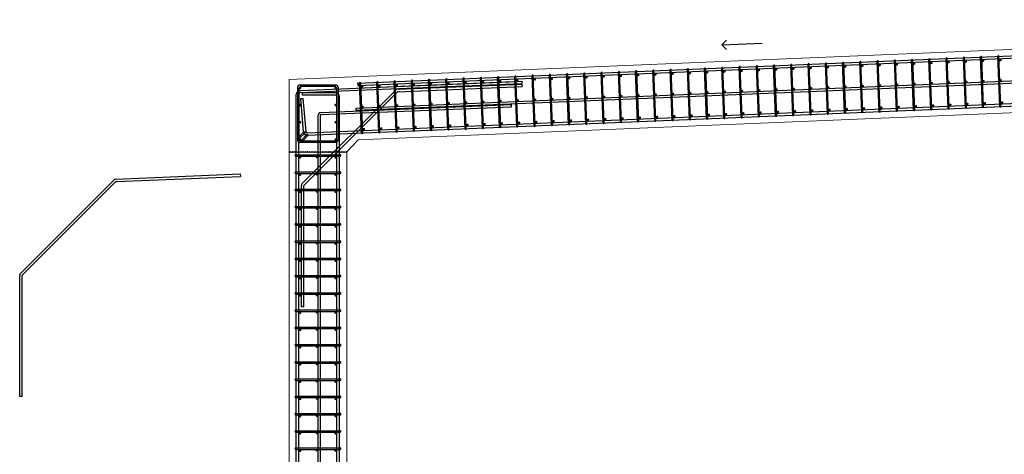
# Model space of a CAD drawing. Header units: inches. Extents: x 25916 to 26968, y 137 to 570.
# Tile 2 of 4: x 25916 to 26259, y 419 to 570. Entities that reach past the tile are written whole.
import ezdxf

# ---------------------------------------------------------------- set-up
doc = ezdxf.new("R2010")
doc.units = ezdxf.units.IN
doc.header["$MEASUREMENT"] = 0
for name, color, linetype, lineweight in [('A-WALL-FULL-INTR', 3, 'Continuous', 13), ('S-SECT-CONC', 3, 'Continuous', 0), ('SDTL', 6, 'Continuous', 25)]:
    doc.layers.add(name, color=color, linetype=linetype, lineweight=lineweight)

msp = doc.modelspace()

# ---------------------------------------------------------------- linework, layer by layer
at = {"layer": 'A-WALL-FULL-INTR'}
for p, q in [((26010.12, 549.63), (26510.04, 570.46)), ((26010.12, 248.44), (26010.12, 549.63)), ((26034.12, 528.61), (26510.95, 548.48)), ((26034.12, 528.61), (26030.12, 524.44)), ((26030.12, 248.44), (26030.12, 524.44))]:
    msp.add_line(p, q, dxfattribs=at)
at = {"layer": 'S-SECT-CONC'}
msp.add_lwpolyline([(26030.12, 524.44), (26030, 524.66), (26029.75, 524.23), (26029.62, 524.44), (26029.5, 524.23), (26029.25, 524.66), (26029, 524.23), (26028.87, 524.44), (26028.75, 524.23), (26028.5, 524.66), (26028.25, 524.23), (26028.12, 524.44), (26028, 524.23), (26027.75, 524.66), (26027.5, 524.23), (26027.37, 524.44), (26027.25, 524.23), (26027, 524.66), (26026.75, 524.23), (26026.62, 524.44), (26026.5, 524.23), (26026.25, 524.66), (26026, 524.23), (26025.87, 524.44), (26025.75, 524.23), (26025.5, 524.66), (26025.25, 524.23), (26025.12, 524.44), (26025, 524.23), (26024.75, 524.66), (26024.5, 524.23), (26024.37, 524.44), (26024.25, 524.23), (26024, 524.66), (26023.75, 524.23), (26023.62, 524.44), (26023.5, 524.23), (26023.25, 524.66), (26023, 524.23), (26022.87, 524.44), (26022.75, 524.23), (26022.5, 524.66), (26022.25, 524.23), (26022.12, 524.44), (26022, 524.23), (26021.75, 524.66), (26021.5, 524.23), (26021.37, 524.44), (26021.25, 524.23), (26021, 524.66), (26020.75, 524.23), (26020.62, 524.44), (26020.5, 524.23), (26020.25, 524.66), (26020, 524.23), (26019.87, 524.44), (26019.75, 524.23), (26019.5, 524.66), (26019.25, 524.23), (26019.12, 524.44), (26019, 524.23), (26018.75, 524.66), (26018.5, 524.23), (26018.37, 524.44), (26018.25, 524.23), (26018, 524.66), (26017.75, 524.23), (26017.62, 524.44), (26017.5, 524.23), (26017.25, 524.66), (26017, 524.23), (26016.87, 524.44), (26016.75, 524.23), (26016.5, 524.66), (26016.25, 524.23), (26016.12, 524.44), (26016, 524.23), (26015.75, 524.66), (26015.5, 524.23), (26015.37, 524.44), (26015.25, 524.23), (26015, 524.66), (26014.75, 524.23), (26014.62, 524.44), (26014.5, 524.23), (26014.25, 524.66), (26014, 524.23), (26013.87, 524.44), (26013.75, 524.23), (26013.5, 524.66), (26013.25, 524.23), (26013.12, 524.44), (26013, 524.23), (26012.75, 524.66), (26012.5, 524.23), (26012.37, 524.44), (26012.25, 524.23), (26012, 524.66), (26011.75, 524.23), (26011.62, 524.44), (26011.5, 524.23), (26011.25, 524.66), (26011, 524.23), (26010.87, 524.44), (26010.75, 524.23), (26010.5, 524.66), (26010.25, 524.23), (26010.12, 524.44)], dxfattribs=at)
at = {"layer": 'SDTL'}
for p, q in [((26033.92, 548.43), (26507.3, 568.16)), ((26033.95, 547.56), (26507.33, 567.28)), ((26160.52, 561.68), (26162.14, 563.3)), ((26160.52, 561.68), (26174.52, 562.26)), ((26160.52, 561.68), (26162.16, 560.04)), ((26033.44, 539.7), (26508.08, 559.47)), ((26033.47, 538.95), (26508.11, 558.72)), ((26179.19, 537.03), (26178.51, 554.47)), ((26179.57, 537.04), (26178.88, 554.49)), ((26185.19, 537.27), (26184.5, 554.72)), ((26185.56, 537.29), (26184.87, 554.74)), ((26191.18, 537.52), (26190.49, 554.97)), ((26191.56, 537.54), (26190.87, 554.99)), ((26197.18, 537.77), (26196.49, 555.22)), ((26197.55, 537.79), (26196.86, 555.24)), ((26203.17, 538.02), (26202.48, 555.47)), ((26203.55, 538.04), (26202.86, 555.49)), ((26209.17, 538.27), (26208.48, 555.72)), ((26209.54, 538.29), (26208.85, 555.74)), ((26215.16, 538.52), (26214.47, 555.97)), ((26215.54, 538.54), (26214.85, 555.99)), ((26221.16, 538.77), (26220.47, 556.22)), ((26221.53, 538.79), (26220.84, 556.24)), ((26227.15, 539.02), (26226.46, 556.47)), ((26227.53, 539.04), (26226.84, 556.49)), ((26233.15, 539.27), (26232.46, 556.72)), ((26233.52, 539.29), (26232.83, 556.73)), ((26239.14, 539.52), (26238.45, 556.97)), ((26239.52, 539.54), (26238.83, 556.98)), ((26245.14, 539.77), (26244.45, 557.22)), ((26245.51, 539.79), (26244.82, 557.23)), ((26251.13, 540.02), (26250.44, 557.47)), ((26251.5, 540.04), (26250.82, 557.48)), ((26257.12, 540.27), (26256.44, 557.72)), ((26257.5, 540.28), (26256.81, 557.73)), ((26016.47, 531.13), (26507.99, 551.61)), ((26095.27, 533.53), (26094.58, 550.98)), ((26095.64, 533.55), (26094.95, 551)), ((26101.26, 533.78), (26100.57, 551.23)), ((26101.63, 533.8), (26100.95, 551.25)), ((26107.25, 534.03), (26106.57, 551.48)), ((26107.63, 534.05), (26106.94, 551.5)), ((26113.25, 534.28), (26112.56, 551.73)), ((26113.62, 534.3), (26112.94, 551.74)), ((26119.24, 534.53), (26118.56, 551.98)), ((26119.62, 534.55), (26118.93, 551.99)), ((26125.24, 534.78), (26124.55, 552.23)), ((26125.61, 534.8), (26124.93, 552.24)), ((26131.23, 535.03), (26130.55, 552.48)), ((26131.61, 535.04), (26130.92, 552.49)), ((26137.23, 535.28), (26136.54, 552.73)), ((26137.6, 535.29), (26136.92, 552.74)), ((26143.22, 535.53), (26142.54, 552.98)), ((26143.6, 535.54), (26142.91, 552.99)), ((26149.22, 535.78), (26148.53, 553.23)), ((26149.59, 535.79), (26148.91, 553.24)), ((26155.21, 536.03), (26154.53, 553.48)), ((26155.59, 536.04), (26154.9, 553.49)), ((26161.21, 536.28), (26160.52, 553.73)), ((26161.58, 536.29), (26160.9, 553.74)), ((26167.2, 536.53), (26166.52, 553.97)), ((26167.58, 536.54), (26166.89, 553.99)), ((26173.2, 536.78), (26172.51, 554.22)), ((26173.57, 536.79), (26172.89, 554.24)), ((26013.93, 545.85), (26089.34, 548.99)), ((26013.93, 545.1), (26091.04, 548.31)), ((26026.31, 547.72), (26013.94, 547.72)), ((26016.5, 530.25), (26508.02, 550.73)), ((26033.37, 546.66), (26091.01, 549.06)), ((26033.92, 548.44), (26033.95, 547.56)), ((26035.32, 531.04), (26034.63, 548.49)), ((26035.69, 531.05), (26035, 548.5)), ((26041.31, 531.29), (26040.62, 548.73)), ((26041.69, 531.3), (26041, 548.75)), ((26047.31, 531.54), (26046.62, 548.98)), ((26047.68, 531.55), (26046.99, 549)), ((26047.94, 546.27), (26091.05, 548.06)), ((26048.99, 547.31), (26091.01, 549.06)), ((26053.3, 531.79), (26052.61, 549.23)), ((26053.68, 531.8), (26052.99, 549.25)), ((26059.3, 532.03), (26058.61, 549.48)), ((26059.67, 532.05), (26058.98, 549.5)), ((26065.29, 532.28), (26064.6, 549.73)), ((26065.67, 532.3), (26064.98, 549.75)), ((26071.29, 532.53), (26070.6, 549.98)), ((26071.66, 532.55), (26070.97, 550)), ((26077.28, 532.78), (26076.59, 550.23)), ((26077.66, 532.8), (26076.97, 550.25)), ((26083.28, 533.03), (26082.59, 550.48)), ((26083.65, 533.05), (26082.96, 550.5)), ((26089.27, 533.28), (26088.58, 550.73)), ((26089.64, 533.3), (26088.96, 550.75)), ((26091.01, 549.06), (26091.04, 548.31)), ((26091.05, 548.06), (26091.08, 547.19)), ((26012.62, 333.44), (26012.62, 544.54)), ((26013, 546.78), (26013, 528.78)), ((26013.49, 546.78), (26013.49, 529.05)), ((26026.31, 547.22), (26013.94, 547.22)), ((26026.31, 545.03), (26014.75, 545.03)), ((26014.75, 544.16), (26014.75, 545.03)), ((26026.31, 544.16), (26014.75, 544.16)), ((26014.76, 513.57), (26047.07, 545.88)), ((26015.37, 512.95), (26047.69, 545.26)), ((26026.75, 528.78), (26026.75, 546.78)), ((26027.25, 528.78), (26027.25, 546.78)), ((26047.98, 545.39), (26091.08, 547.19)), ((26013.5, 333.44), (26013.5, 544.01)), ((26014.18, 543), (26015.05, 543.07)), ((26015.14, 531.46), (26014.18, 543)), ((26016.01, 531.53), (26015.05, 543.07)), ((26021.26, 538.19), (26087.4, 540.94)), ((26026.75, 249.94), (26026.75, 543.72)), ((26027.62, 249.94), (26027.62, 543.72)), ((26087.43, 540.2), (26087.4, 540.94)), ((26021.29, 537.44), (26087.43, 540.2)), ((26033.47, 538.95), (26033.44, 539.7)), ((26020.12, 537), (26020.12, 249.94)), ((26020.87, 537), (26020.87, 249.94)), ((26013.28, 529.44), (26015.4, 531.56)), ((26013.63, 529.09), (26015.75, 531.21)), ((26014.25, 528.47), (26016.37, 530.59)), ((26015.4, 531.56), (26015.75, 531.21)), ((26016.37, 530.59), (26016.72, 530.24)), ((26013.94, 528.34), (26026.31, 528.34)), ((26013.94, 527.84), (26026.31, 527.84)), ((26014.6, 528.11), (26016.72, 530.24)), ((26012.37, 523.5), (26027.87, 523.5)), ((26012.37, 523), (26027.87, 523)), ((25950.05, 515.02), (25993.15, 516.82)), ((25993.15, 516.82), (25993.19, 515.95)), ((26012.37, 517.5), (26027.87, 517.5)), ((26012.37, 517), (26027.87, 517)), ((25916.86, 482.32), (25949.17, 514.64)), ((25917.48, 481.71), (25949.79, 514.02)), ((25950.08, 514.15), (25993.19, 515.95)), ((26012.37, 511.5), (26027.87, 511.5)), ((26012.37, 511), (26027.87, 511)), ((26013.93, 510.56), (26014.31, 510.56)), ((26013.93, 510.56), (26014.37, 510.56)), ((26014.37, 470.62), (26014.37, 512.64)), ((26015.25, 470.62), (26015.25, 512.64)), ((26012.37, 505.5), (26027.87, 505.5)), ((26012.37, 505), (26027.87, 505)), ((26012.37, 499.5), (26027.87, 499.5)), ((26012.37, 499), (26027.87, 499)), ((26012.37, 493.5), (26027.87, 493.5)), ((26012.37, 493), (26027.87, 493)), ((26012.37, 487.5), (26027.87, 487.5)), ((26012.37, 487), (26027.87, 487)), ((25916.47, 439.38), (25916.47, 481.4)), ((25917.35, 439.38), (25917.35, 481.4)), ((26012.37, 481.5), (26027.87, 481.5)), ((26012.37, 481), (26027.87, 481)), ((26012.37, 475.5), (26027.87, 475.5)), ((26012.37, 475), (26027.87, 475)), ((26012.37, 469.5), (26027.87, 469.5)), ((26012.37, 469), (26027.87, 469)), ((26015.25, 470.62), (26014.37, 470.62)), ((26012.37, 463.5), (26027.87, 463.5)), ((26012.37, 463), (26027.87, 463)), ((26012.37, 457.5), (26027.87, 457.5)), ((26012.37, 457), (26027.87, 457)), ((26012.37, 451.5), (26027.87, 451.5)), ((26012.37, 451), (26027.87, 451)), ((26012.37, 445.5), (26027.87, 445.5)), ((26012.37, 445), (26027.87, 445)), ((25917.35, 439.38), (25916.47, 439.38)), ((26012.37, 439.5), (26027.87, 439.5)), ((26012.37, 439), (26027.87, 439)), ((26012.37, 433.5), (26027.87, 433.5)), ((26012.37, 433), (26027.87, 433)), ((26012.37, 427.5), (26027.87, 427.5)), ((26012.37, 427), (26027.87, 427)), ((26012.37, 421.5), (26027.87, 421.5)), ((26012.37, 421), (26027.87, 421))]:
    msp.add_line(p, q, dxfattribs=at)
for points, const_width in [([(26203.13, 554.17, 1), (26203.57, 554.17, 1)], 0.437), ([(26209.13, 554.42, 1), (26209.56, 554.42, 1)], 0.437), ([(26215.12, 554.67, 1), (26215.56, 554.67, 1)], 0.437), ([(26221.12, 554.92, 1), (26221.55, 554.92, 1)], 0.437), ([(26227.11, 555.17, 1), (26227.55, 555.17, 1)], 0.437), ([(26233.1, 555.42, 1), (26233.54, 555.42, 1)], 0.437), ([(26239.1, 555.67, 1), (26239.54, 555.67, 1)], 0.437), ([(26245.09, 555.92, 1), (26245.53, 555.92, 1)], 0.437), ([(26251.09, 556.17, 1), (26251.53, 556.17, 1)], 0.437), ([(26257.08, 556.42, 1), (26257.52, 556.42, 1)], 0.437), ([(26119.2, 550.68, 1), (26119.64, 550.68, 1)], 0.437), ([(26125.2, 550.93, 1), (26125.64, 550.93, 1)], 0.437), ([(26131.19, 551.18, 1), (26131.63, 551.18, 1)], 0.437), ([(26137.19, 551.43, 1), (26137.63, 551.43, 1)], 0.437), ([(26143.18, 551.68, 1), (26143.62, 551.68, 1)], 0.437), ([(26149.18, 551.93, 1), (26149.62, 551.93, 1)], 0.437), ([(26155.17, 552.18, 1), (26155.61, 552.18, 1)], 0.437), ([(26161.17, 552.43, 1), (26161.61, 552.43, 1)], 0.437), ([(26167.16, 552.68, 1), (26167.6, 552.68, 1)], 0.437), ([(26173.16, 552.93, 1), (26173.59, 552.93, 1)], 0.437), ([(26179.15, 553.17, 1), (26179.59, 553.17, 1)], 0.437), ([(26185.15, 553.42, 1), (26185.58, 553.42, 1)], 0.437), ([(26191.14, 553.67, 1), (26191.58, 553.67, 1)], 0.437), ([(26197.14, 553.92, 1), (26197.57, 553.92, 1)], 0.437), ([(26035.28, 547.19, 1), (26035.71, 547.19, 1)], 0.437), ([(26041.27, 547.44, 1), (26041.71, 547.44, 1)], 0.437), ([(26047.27, 547.69, 1), (26047.7, 547.69, 1)], 0.437), ([(26053.26, 547.94, 1), (26053.7, 547.94, 1)], 0.437), ([(26059.26, 548.18, 1), (26059.69, 548.18, 1)], 0.437), ([(26065.25, 548.43, 1), (26065.69, 548.43, 1)], 0.437), ([(26071.25, 548.68, 1), (26071.68, 548.68, 1)], 0.437), ([(26077.24, 548.93, 1), (26077.68, 548.93, 1)], 0.437), ([(26083.23, 549.18, 1), (26083.67, 549.18, 1)], 0.437), ([(26089.23, 549.43, 1), (26089.67, 549.43, 1)], 0.437), ([(26095.22, 549.68, 1), (26095.66, 549.68, 1)], 0.437), ([(26101.22, 549.93, 1), (26101.66, 549.93, 1)], 0.437), ([(26107.21, 550.18, 1), (26107.65, 550.18, 1)], 0.437), ([(26113.21, 550.43, 1), (26113.65, 550.43, 1)], 0.437), ([(26209.37, 547.4, 1), (26209.74, 547.4, 1)], 0.374), ([(26215.36, 547.65, 1), (26215.74, 547.65, 1)], 0.374), ([(26221.36, 547.9, 1), (26221.73, 547.9, 1)], 0.374), ([(26227.35, 548.15, 1), (26227.73, 548.15, 1)], 0.374), ([(26233.35, 548.4, 1), (26233.72, 548.4, 1)], 0.374), ([(26239.34, 548.65, 1), (26239.72, 548.65, 1)], 0.374), ([(26245.34, 548.9, 1), (26245.71, 548.9, 1)], 0.374), ([(26251.33, 549.15, 1), (26251.71, 549.15, 1)], 0.374), ([(26257.33, 549.4, 1), (26257.7, 549.4, 1)], 0.374), ([(26013.72, 546.78, 1), (26014.16, 546.78, 1)], 0.437), ([(26026.09, 546.78, 1), (26026.53, 546.78, 1)], 0.437), ([(26125.44, 543.91, 1), (26125.82, 543.91, 1)], 0.374), ([(26131.44, 544.16, 1), (26131.81, 544.16, 1)], 0.374), ([(26137.43, 544.41, 1), (26137.81, 544.41, 1)], 0.374), ([(26143.43, 544.66, 1), (26143.8, 544.66, 1)], 0.374), ([(26149.42, 544.91, 1), (26149.8, 544.91, 1)], 0.374), ([(26155.42, 545.16, 1), (26155.79, 545.16, 1)], 0.374), ([(26161.41, 545.41, 1), (26161.79, 545.41, 1)], 0.374), ([(26167.41, 545.66, 1), (26167.78, 545.66, 1)], 0.374), ([(26173.4, 545.91, 1), (26173.78, 545.91, 1)], 0.374), ([(26179.39, 546.16, 1), (26179.77, 546.16, 1)], 0.374), ([(26185.39, 546.4, 1), (26185.77, 546.4, 1)], 0.374), ([(26191.38, 546.65, 1), (26191.76, 546.65, 1)], 0.374), ([(26197.38, 546.9, 1), (26197.75, 546.9, 1)], 0.374), ([(26203.37, 547.15, 1), (26203.75, 547.15, 1)], 0.374), ([(26013.72, 540.78, 1), (26014.16, 540.78, 1)], 0.437), ([(26026.09, 540.78, 1), (26026.53, 540.78, 1)], 0.437), ([(26041.51, 540.42, 1), (26041.89, 540.42, 1)], 0.374), ([(26047.51, 540.67, 1), (26047.88, 540.67, 1)], 0.374), ([(26053.5, 540.92, 1), (26053.88, 540.92, 1)], 0.374), ([(26059.5, 541.17, 1), (26059.87, 541.17, 1)], 0.374), ([(26065.49, 541.41, 1), (26065.87, 541.41, 1)], 0.374), ([(26071.49, 541.66, 1), (26071.86, 541.66, 1)], 0.374), ([(26077.48, 541.91, 1), (26077.86, 541.91, 1)], 0.374), ([(26083.48, 542.16, 1), (26083.85, 542.16, 1)], 0.374), ([(26089.47, 542.41, 1), (26089.85, 542.41, 1)], 0.374), ([(26095.47, 542.66, 1), (26095.84, 542.66, 1)], 0.374), ([(26101.46, 542.91, 1), (26101.84, 542.91, 1)], 0.374), ([(26107.46, 543.16, 1), (26107.83, 543.16, 1)], 0.374), ([(26113.45, 543.41, 1), (26113.83, 543.41, 1)], 0.374), ([(26119.45, 543.66, 1), (26119.82, 543.66, 1)], 0.374), ([(26227.69, 540.37, 1), (26228.13, 540.37, 1)], 0.437), ([(26233.69, 540.62, 1), (26234.12, 540.62, 1)], 0.437), ([(26239.68, 540.87, 1), (26240.12, 540.87, 1)], 0.437), ([(26245.68, 541.12, 1), (26246.11, 541.12, 1)], 0.437), ([(26251.67, 541.36, 1), (26252.11, 541.36, 1)], 0.437), ([(26257.67, 541.61, 1), (26258.1, 541.61, 1)], 0.437), ([(26035.52, 540.17, 1), (26035.89, 540.17, 1)], 0.374), ([(26143.76, 536.87, 1), (26144.2, 536.87, 1)], 0.437), ([(26149.76, 537.12, 1), (26150.2, 537.12, 1)], 0.437), ([(26155.75, 537.37, 1), (26156.19, 537.37, 1)], 0.437), ([(26161.75, 537.62, 1), (26162.19, 537.62, 1)], 0.437), ([(26167.74, 537.87, 1), (26168.18, 537.87, 1)], 0.437), ([(26173.74, 538.12, 1), (26174.18, 538.12, 1)], 0.437), ([(26179.73, 538.37, 1), (26180.17, 538.37, 1)], 0.437), ([(26185.73, 538.62, 1), (26186.17, 538.62, 1)], 0.437), ([(26191.72, 538.87, 1), (26192.16, 538.87, 1)], 0.437), ([(26197.72, 539.12, 1), (26198.15, 539.12, 1)], 0.437), ([(26203.71, 539.37, 1), (26204.15, 539.37, 1)], 0.437), ([(26209.71, 539.62, 1), (26210.14, 539.62, 1)], 0.437), ([(26215.7, 539.87, 1), (26216.14, 539.87, 1)], 0.437), ([(26221.7, 540.12, 1), (26222.13, 540.12, 1)], 0.437), ([(26013.72, 534.78, 1), (26014.16, 534.78, 1)], 0.437), ([(26026.09, 534.78, 1), (26026.53, 534.78, 1)], 0.437), ([(26065.83, 533.63, 1), (26066.27, 533.63, 1)], 0.437), ([(26071.83, 533.88, 1), (26072.26, 533.88, 1)], 0.437), ([(26077.82, 534.13, 1), (26078.26, 534.13, 1)], 0.437), ([(26083.82, 534.38, 1), (26084.25, 534.38, 1)], 0.437), ([(26089.81, 534.63, 1), (26090.25, 534.63, 1)], 0.437), ([(26095.81, 534.88, 1), (26096.24, 534.88, 1)], 0.437), ([(26101.8, 535.13, 1), (26102.24, 535.13, 1)], 0.437), ([(26107.79, 535.38, 1), (26108.23, 535.38, 1)], 0.437), ([(26113.79, 535.63, 1), (26114.23, 535.63, 1)], 0.437), ([(26119.78, 535.88, 1), (26120.22, 535.88, 1)], 0.437), ([(26125.78, 536.12, 1), (26126.22, 536.12, 1)], 0.437), ([(26131.77, 536.37, 1), (26132.21, 536.37, 1)], 0.437), ([(26137.77, 536.62, 1), (26138.21, 536.62, 1)], 0.437), ([(26035.86, 532.38, 1), (26036.3, 532.38, 1)], 0.437), ([(26041.85, 532.63, 1), (26042.29, 532.63, 1)], 0.437), ([(26047.85, 532.88, 1), (26048.28, 532.88, 1)], 0.437), ([(26053.84, 533.13, 1), (26054.28, 533.13, 1)], 0.437), ([(26059.84, 533.38, 1), (26060.27, 533.38, 1)], 0.437), ([(26013.72, 528.78, 1), (26014.16, 528.78, 1)], 0.437), ([(26026.09, 528.78, 1), (26026.53, 528.78, 1)], 0.437), ([(26013.71, 522.56, 1), (26014.15, 522.56, 1)], 0.437), ([(26019.56, 522.62, 1), (26019.93, 522.62, 1)], 0.374), ([(26026.09, 522.56, 1), (26026.53, 522.56, 1)], 0.437), ([(26013.71, 516.56, 1), (26014.15, 516.56, 1)], 0.437), ([(26019.56, 516.62, 1), (26019.93, 516.62, 1)], 0.374), ([(26026.09, 516.56, 1), (26026.53, 516.56, 1)], 0.437), ([(26013.71, 510.56, 1), (26014.15, 510.56, 1)], 0.437), ([(26019.56, 510.62, 1), (26019.93, 510.62, 1)], 0.374), ([(26026.09, 510.56, 1), (26026.53, 510.56, 1)], 0.437), ([(26013.71, 504.56, 1), (26014.15, 504.56, 1)], 0.437), ([(26019.56, 504.62, 1), (26019.93, 504.62, 1)], 0.374), ([(26026.09, 504.56, 1), (26026.53, 504.56, 1)], 0.437), ([(26013.71, 498.56, 1), (26014.15, 498.56, 1)], 0.437), ([(26019.56, 498.62, 1), (26019.93, 498.62, 1)], 0.374), ([(26026.09, 498.56, 1), (26026.53, 498.56, 1)], 0.437), ([(26013.71, 492.56, 1), (26014.15, 492.56, 1)], 0.437), ([(26019.56, 492.62, 1), (26019.93, 492.62, 1)], 0.374), ([(26026.09, 492.56, 1), (26026.53, 492.56, 1)], 0.437), ([(26013.71, 486.56, 1), (26014.15, 486.56, 1)], 0.437), ([(26019.56, 486.62, 1), (26019.93, 486.62, 1)], 0.374), ([(26026.09, 486.56, 1), (26026.53, 486.56, 1)], 0.437), ([(26013.71, 480.56, 1), (26014.15, 480.56, 1)], 0.437), ([(26019.56, 480.62, 1), (26019.93, 480.62, 1)], 0.374), ([(26026.09, 480.56, 1), (26026.53, 480.56, 1)], 0.437), ([(26013.71, 474.56, 1), (26014.15, 474.56, 1)], 0.437), ([(26019.56, 474.62, 1), (26019.93, 474.62, 1)], 0.374), ([(26026.09, 474.56, 1), (26026.53, 474.56, 1)], 0.437), ([(26013.71, 468.56, 1), (26014.15, 468.56, 1)], 0.437), ([(26019.56, 468.62, 1), (26019.93, 468.62, 1)], 0.374), ([(26026.09, 468.56, 1), (26026.53, 468.56, 1)], 0.437), ([(26013.71, 462.56, 1), (26014.15, 462.56, 1)], 0.437), ([(26019.56, 462.62, 1), (26019.93, 462.62, 1)], 0.374), ([(26026.09, 462.56, 1), (26026.53, 462.56, 1)], 0.437), ([(26013.71, 456.56, 1), (26014.15, 456.56, 1)], 0.437), ([(26019.56, 456.62, 1), (26019.93, 456.62, 1)], 0.374), ([(26026.09, 456.56, 1), (26026.53, 456.56, 1)], 0.437), ([(26013.71, 450.56, 1), (26014.15, 450.56, 1)], 0.437), ([(26019.56, 450.62, 1), (26019.93, 450.62, 1)], 0.374), ([(26026.09, 450.56, 1), (26026.53, 450.56, 1)], 0.437), ([(26013.71, 444.56, 1), (26014.15, 444.56, 1)], 0.437), ([(26019.56, 444.62, 1), (26019.93, 444.62, 1)], 0.374), ([(26026.09, 444.56, 1), (26026.53, 444.56, 1)], 0.437), ([(26013.71, 438.56, 1), (26014.15, 438.56, 1)], 0.437), ([(26019.56, 438.62, 1), (26019.93, 438.62, 1)], 0.374), ([(26026.09, 438.56, 1), (26026.53, 438.56, 1)], 0.437), ([(26013.71, 432.56, 1), (26014.15, 432.56, 1)], 0.437), ([(26019.56, 432.62, 1), (26019.93, 432.62, 1)], 0.374), ([(26026.09, 432.56, 1), (26026.53, 432.56, 1)], 0.437), ([(26013.71, 426.56, 1), (26014.15, 426.56, 1)], 0.437), ([(26019.56, 426.62, 1), (26019.93, 426.62, 1)], 0.374), ([(26026.09, 426.56, 1), (26026.53, 426.56, 1)], 0.437), ([(26013.71, 420.56, 1), (26014.15, 420.56, 1)], 0.437), ([(26019.56, 420.62, 1), (26019.93, 420.62, 1)], 0.374), ([(26026.09, 420.56, 1), (26026.53, 420.56, 1)], 0.437)]:
    msp.add_lwpolyline(points, format="xyb", close=True, dxfattribs=dict(at, const_width=const_width))
for centre, radius, start, end in [((26256.63, 557.73), 0.188, 2.3859, 182.3859), ((26172.7, 554.23), 0.188, 2.3859, 182.3859), ((26178.69, 554.48), 0.188, 2.3859, 182.3859), ((26184.69, 554.73), 0.188, 2.3859, 182.3859), ((26190.68, 554.98), 0.188, 2.3859, 182.3859), ((26196.68, 555.23), 0.188, 2.3859, 182.3859), ((26202.67, 555.48), 0.188, 2.3859, 182.3859), ((26208.67, 555.73), 0.188, 2.3859, 182.3859), ((26214.66, 555.98), 0.188, 2.3859, 182.3859), ((26220.66, 556.23), 0.188, 2.3859, 182.3859), ((26226.65, 556.48), 0.188, 2.3859, 182.3859), ((26232.65, 556.73), 0.188, 2.3859, 182.3859), ((26238.64, 556.98), 0.188, 2.3859, 182.3859), ((26244.64, 557.23), 0.188, 2.3859, 182.3859), ((26250.63, 557.48), 0.188, 2.3859, 182.3859), ((26094.77, 550.99), 0.188, 2.3859, 182.3859), ((26100.76, 551.24), 0.188, 2.3859, 182.3859), ((26106.75, 551.49), 0.188, 2.3859, 182.3859), ((26112.75, 551.74), 0.188, 2.3859, 182.3859), ((26118.74, 551.99), 0.188, 2.3859, 182.3859), ((26124.74, 552.24), 0.188, 2.3859, 182.3859), ((26130.73, 552.49), 0.188, 2.3859, 182.3859), ((26136.73, 552.73), 0.188, 2.3859, 182.3859), ((26142.72, 552.98), 0.188, 2.3859, 182.3859), ((26148.72, 553.23), 0.188, 2.3859, 182.3859), ((26154.71, 553.48), 0.188, 2.3859, 182.3859), ((26160.71, 553.73), 0.188, 2.3859, 182.3859), ((26166.7, 553.98), 0.188, 2.3859, 182.3859), ((26013.94, 546.78), 0.938, 90, 180), ((26026.31, 546.78), 0.938, 0, 90), ((26034.82, 548.49), 0.188, 2.3859, 182.3859), ((26040.81, 548.74), 0.188, 2.3859, 182.3859), ((26046.81, 548.99), 0.188, 2.3859, 182.3859), ((26052.8, 549.24), 0.188, 2.3859, 182.3859), ((26058.8, 549.49), 0.188, 2.3859, 182.3859), ((26064.79, 549.74), 0.188, 2.3859, 182.3859), ((26070.79, 549.99), 0.188, 2.3859, 182.3859), ((26076.78, 550.24), 0.188, 2.3859, 182.3859), ((26082.78, 550.49), 0.188, 2.3859, 182.3859), ((26088.77, 550.74), 0.188, 2.3859, 182.3859), ((26013.93, 544.54), 1.31, 90, 180), ((26013.93, 544.66), 0.438, 90, 180), ((26013.93, 546.29), 0.438, 90, 180), ((26026.31, 543.72), 1.31, 360, 90), ((26026.31, 543.72), 0.438, 360, 90), ((26026.32, 546.29), 0.438, 0, 90), ((26048, 544.96), 1.31, 92.3859, 135), ((26048, 544.95), 0.438, 92.3859, 135), ((26021.31, 537), 1.19, 92.3859, 180), ((26021.31, 537), 0.438, 92.3859, 180), ((26185.37, 537.28), 0.188, 182.3859, 2.3859), ((26191.37, 537.53), 0.188, 182.3859, 2.3859), ((26197.36, 537.78), 0.188, 182.3859, 2.3859), ((26203.36, 538.03), 0.188, 182.3859, 2.3859), ((26209.35, 538.28), 0.188, 182.3859, 2.3859), ((26215.35, 538.53), 0.188, 182.3859, 2.3859), ((26221.34, 538.78), 0.188, 182.3859, 2.3859), ((26227.34, 539.03), 0.188, 182.3859, 2.3859), ((26233.33, 539.28), 0.188, 182.3859, 2.3859), ((26239.33, 539.53), 0.188, 182.3859, 2.3859), ((26245.32, 539.78), 0.188, 182.3859, 2.3859), ((26251.32, 540.03), 0.188, 182.3859, 2.3859), ((26257.31, 540.28), 0.188, 182.3859, 2.3859), ((26107.44, 534.04), 0.188, 182.3859, 2.3859), ((26113.44, 534.29), 0.188, 182.3859, 2.3859), ((26119.43, 534.54), 0.188, 182.3859, 2.3859), ((26125.43, 534.79), 0.188, 182.3859, 2.3859), ((26131.42, 535.04), 0.188, 182.3859, 2.3859), ((26137.42, 535.29), 0.188, 182.3859, 2.3859), ((26143.41, 535.54), 0.188, 182.3859, 2.3859), ((26149.41, 535.79), 0.188, 182.3859, 2.3859), ((26155.4, 536.03), 0.188, 182.3859, 2.3859), ((26161.4, 536.28), 0.188, 182.3859, 2.3859), ((26167.39, 536.53), 0.188, 182.3859, 2.3859), ((26173.38, 536.78), 0.188, 182.3859, 2.3859), ((26179.38, 537.03), 0.188, 182.3859, 2.3859), ((26016.45, 531.56), 1.31, 184.7719, 272.3859), ((26016.45, 531.56), 0.438, 184.7719, 272.3859), ((26035.5, 531.04), 0.188, 182.3859, 2.3859), ((26041.5, 531.29), 0.188, 182.3859, 2.3859), ((26047.49, 531.54), 0.188, 182.3859, 2.3859), ((26053.49, 531.79), 0.188, 182.3859, 2.3859), ((26059.48, 532.04), 0.188, 182.3859, 2.3859), ((26065.48, 532.29), 0.188, 182.3859, 2.3859), ((26071.47, 532.54), 0.188, 182.3859, 2.3859), ((26077.47, 532.79), 0.188, 182.3859, 2.3859), ((26083.46, 533.04), 0.188, 182.3859, 2.3859), ((26089.46, 533.29), 0.188, 182.3859, 2.3859), ((26095.45, 533.54), 0.188, 182.3859, 2.3859), ((26101.45, 533.79), 0.188, 182.3859, 2.3859), ((26013.94, 528.78), 0.937, 135, 315), ((26013.94, 528.78), 0.437, 135, 315), ((26026.31, 528.78), 0.938, 270, 0), ((26026.32, 528.78), 0.438, 270, 0), ((26012.37, 523.25), 0.25, 90, 270), ((26027.87, 523.25), 0.25, 270, 90), ((26012.37, 517.25), 0.25, 90, 270), ((26027.87, 517.25), 0.25, 270, 90), ((25950.1, 513.71), 1.31, 92.3859, 135), ((25950.1, 513.71), 0.438, 92.3859, 135), ((26015.68, 512.64), 1.31, 135, 180), ((26012.37, 511.25), 0.25, 90, 270), ((26015.68, 512.64), 0.438, 135, 180), ((26027.87, 511.25), 0.25, 270, 90), ((26012.37, 505.25), 0.25, 90, 270), ((26027.87, 505.25), 0.25, 270, 90), ((26012.37, 499.25), 0.25, 90, 270), ((26027.87, 499.25), 0.25, 270, 90), ((26012.37, 493.25), 0.25, 90, 270), ((26027.87, 493.25), 0.25, 270, 90), ((26012.37, 487.25), 0.25, 90, 270), ((26027.87, 487.25), 0.25, 270, 90), ((25917.79, 481.4), 1.31, 135, 180), ((25917.79, 481.4), 0.438, 135, 180), ((26012.37, 481.25), 0.25, 90, 270), ((26027.87, 481.25), 0.25, 270, 90), ((26012.37, 475.25), 0.25, 90, 270), ((26027.87, 475.25), 0.25, 270, 90), ((26012.37, 469.25), 0.25, 90, 270), ((26027.87, 469.25), 0.25, 270, 90), ((26012.37, 463.25), 0.25, 90, 270), ((26027.87, 463.25), 0.25, 270, 90), ((26012.37, 457.25), 0.25, 90, 270), ((26027.87, 457.25), 0.25, 270, 90), ((26012.37, 451.25), 0.25, 90, 270), ((26027.87, 451.25), 0.25, 270, 90), ((26012.37, 445.25), 0.25, 90, 270), ((26027.87, 445.25), 0.25, 270, 90), ((26012.37, 439.25), 0.25, 90, 270), ((26027.87, 439.25), 0.25, 270, 90), ((26012.37, 433.25), 0.25, 90, 270), ((26027.87, 433.25), 0.25, 270, 90), ((26012.37, 427.25), 0.25, 90, 270), ((26027.87, 427.25), 0.25, 270, 90), ((26012.37, 421.25), 0.25, 90, 270), ((26027.87, 421.25), 0.25, 270, 90)]:
    msp.add_arc(centre, radius, start, end, dxfattribs=at)

doc.saveas('drawing.dxf')
